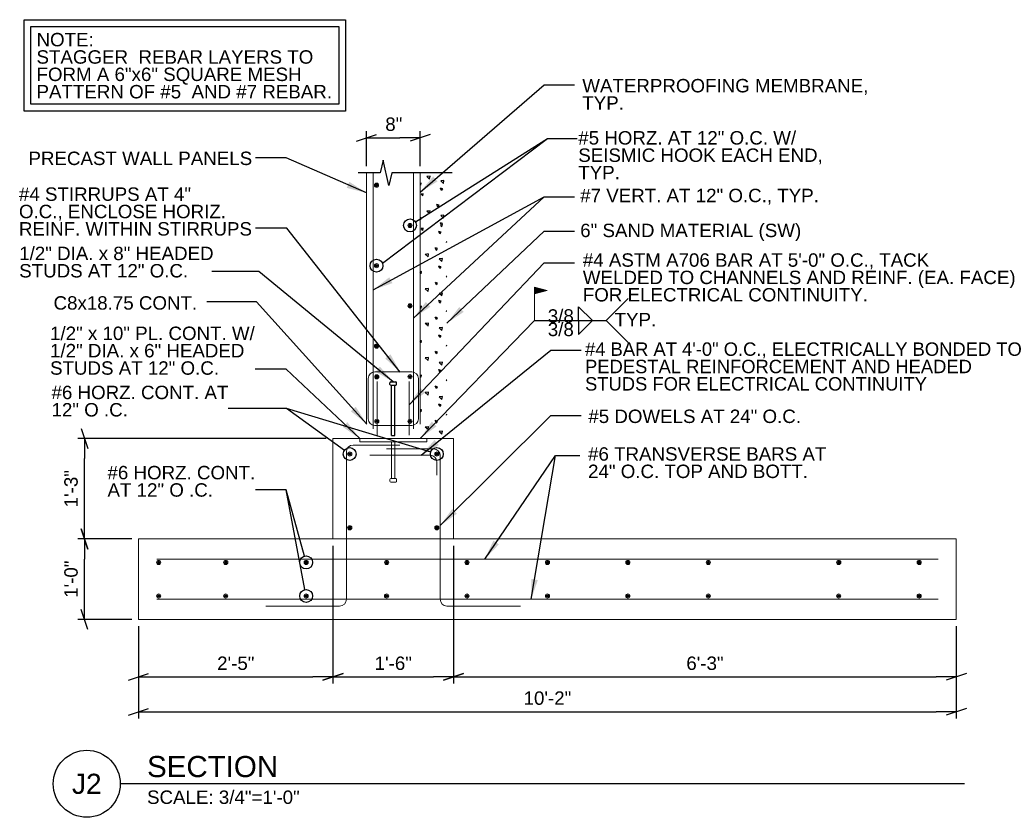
# Model space of a CAD drawing. Header units: inches. Extents: x 7236 to 7691, y 15015 to 15317.
# Tile 2 of 5: x 7240 to 7387, y 15198 to 15317. Entities that reach past the tile are written whole.
import ezdxf
from ezdxf.enums import TextEntityAlignment as Align

# ---------------------------------------------------------------- set-up
doc = ezdxf.new("R2010")
doc.units = ezdxf.units.IN
doc.header["$LTSCALE"] = 0.01
doc.header["$MEASUREMENT"] = 0
for name, color, linetype, lineweight in [('G-ANNO-DIM', 1, 'Continuous', 0), ('G-ANNO-TEXT', 7, 'Continuous', 30), ('Level 1', 7, 'Continuous', 0), ('S-FNDN-FTNG', 7, 'Continuous', 13), ('S-FSTN-MISC', 7, 'Continuous', 13), ('S-REIN-RBAR', 7, 'Continuous', 13), ('S-WALL-LOAD', 7, 'Continuous', 13), ('WC-REINF', 7, 'Continuous', 0)]:
    doc.layers.add(name, color=color, linetype=linetype, lineweight=lineweight)
doc.styles.add("3 4 1'-0", font='arial.ttf', dxfattribs={"height": 2})
doc.styles.add('Style-Arial', font='arial.ttf')
doc.dimstyles.new("3 4 1'-0", dxfattribs={"dimtxt": 2, "dimasz": 3, "dimexe": 1, "dimexo": 1, "dimgap": 1, "dimtad": 1, "dimdec": 0, "dimzin": 11, "dimdsep": 46, "dimlunit": 3, "dimtxsty": "3 4 1'-0", "dimsah": 1, "dimcen": 0, "dimadec": 4, "dimazin": 3, "dimtfac": 1, "dimtdec": 0, "dimtofl": 0, "dimtmove": 0, "dimatfit": 3, "dimfxl": 1, "dimtolj": 1, "dimtzin": 0, "dimarcsym": 0})
pattern_1 = [(136.603, (7308.118, 15290.94063), (-38.914173, 36.059646), [0.3749, -74.60326]), (139.602, (7307.8067, 15287.3604), (-31.13134, 25.75689), [0.3577, -71.1792]), (140.397, (7304.3823, 15290.2452), (-7.78283, 5.15138), [0.40405, -40.0011]), (82.824, (7307.8067, 15287.3604), (7.782835, 56.665157), [0.3115, -61.993]), (82.824, (7308.118, 15290.94063), (7.782835, 56.665157), [0.3115, -61.993]), (90, (7304.382, 15290.245), (-7.783, 5e-16), [0.309, -4.8423]), (193.9396, (7307.8456, 15287.6695), (-38.914173, -10.302756), [0.32076, -63.8312]), (189.396, (7308.1569, 15291.2497), (-7.78283, -2e-07), [0.31555, -31.2391]), (189.396, (7304.3823, 15290.5543), (-7.78283, -2e-07), [0.3155, -31.2391]), (137.9313, (7309.12978, 15288.28767), (-23.348504, 20.605512), [0.57663, -114.74913]), (135.206, (7303.4094, 15287.618), (-7.78283, 5.1514), [0.5484, -21.3861]), (185.8143, (7309.2076, 15288.72554), (-46.697008, -5.151378), [0.5085, -101.19156]), (186.295, (7303.4872, 15288.0559), (-38.91417, -5.15138), [0.4698, -46.5105]), (79.9213, (7309.1298, 15288.28767), (7.782835, 41.211024), [0.44473, -88.5013]), (79.921, (7303.4094, 15287.618), (7.782835, 46.362402), [0.44473, -88.5013]), (113.348, (7310.375, 15289.2664), (-7.782835, 15.45413), [0.39276, -38.883]), (114.932, (7306.756, 15290.50277), (-7.782835, 15.454133), [0.36925, -73.481]), (114.932, (7304.7325, 15287.51497), (-7.782835, 15.454133), [0.36925, -73.481]), (107.939, (7303.0981, 15291.71334), (-15.56567, 46.3624), [0.379, -75.42563]), (58.854, (7310.375, 15289.2664), (7.78283, 10.30276), [0.30095, -29.794]), (56.1195, (7304.7325, 15287.515), (23.348504, 36.059646), [0.2792, -55.5655]), (56.1195, (7306.756, 15290.5028), (23.348504, 36.059646), [0.2792, -55.5655]), (52.932, (7303.098, 15291.7133), (7.7828, 5.1514), [0.3228, -12.5892]), (161.688, (7304.8881, 15287.7468), (-7.7828, -3e-07), [0.328, -16.068]), (161.688, (7310.5307, 15289.524), (-7.78284, -3e-07), [0.3279, -16.068]), (161.688, (7306.9117, 15290.7346), (-7.78284, -3e-07), [0.3279, -16.068]), (161.688, (7303.2927, 15291.971), (-7.78284, -3e-07), [0.3279, -16.068])]

# ---------------------------------------------------------------- blocks, each defined once
blk = doc.blocks.new('REINFDOT1')
for radius in [0.00313, 0.00187, 0.000625]:
    blk.add_circle((0, 0), radius)
blk = doc.blocks.new('REINF. DOT')
at = {"layer": 'S-REIN-RBAR', "xscale": 100, "yscale": 100, "zscale": 100, "rotation": 90.00000000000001}
blk.add_blockref('REINFDOT1', (36.53, 24.59), dxfattribs=at)
blk = doc.blocks.new('REINFDOT')
at = {"layer": 'WC-REINF'}
for radius in [0.00313, 0.00187, 0.000625]:
    blk.add_circle((0, 0), radius, dxfattribs=at)
blk = doc.blocks.new('REINF. DOT_1')
at = {"layer": 'S-REIN-RBAR', "extrusion": (0, 0, -1), "xscale": 100, "yscale": -100, "zscale": 100, "rotation": 90}
blk.add_blockref('REINFDOT', (-36.533405, 24.589429), dxfattribs=at)
blk = doc.blocks.new('*U324')
at = {"layer": 'S-FSTN-MISC'}
for p, q in [((-0.250007, 2.999984), (-0.250007, -2.500016)), ((-0.500007, -2.625016), (-0.500007, -2.875016)), ((-0.375007, -2.500016), (0.374993, -2.500016)), ((0.499993, -2.625016), (0.499993, -2.875016)), ((-0.375007, -3.000016), (0.374993, -3.000016))]:
    blk.add_line(p, q, dxfattribs=at)
at = {"layer": 'S-FSTN-MISC', "flags": 128}
blk.add_lwpolyline([(-0.250007, 2.999984), (0.249993, 2.999984), (0.249993, -2.500016)], dxfattribs=at)
at = {"layer": 'S-FSTN-MISC', "extrusion": (0, 0, -1)}
for centre, start, end in [((0.375007, -2.625016), 0, 90), ((0.375007, -2.875016), 270, 0), ((-0.374993, -2.625016), 90, 180), ((-0.374993, -2.875016), 180, 270)]:
    blk.add_arc(centre, 0.125, start, end, dxfattribs=at)
blk = doc.blocks.new('_Oblique_0.3')
at = {"color": 0, "linetype": 'ByBlock', "lineweight": -2}
for p, q in [((0, 0), (-1, 0)), ((0.5, 0.166667), (-0.5, -0.166667))]:
    blk.add_line(p, q, dxfattribs=at)
blk = doc.blocks.new('*D353')
at = {"layer": 'G-ANNO-DIM', "color": 0, "lineweight": -2, "transparency": 16777216}
for p, q in [((7256.94, 15239.77), (7248.89, 15239.77)), ((7249.89, 15230.77), (7249.89, 15236.77)), ((7256.94, 15227.77), (7248.89, 15227.77))]:
    blk.add_line(p, q, dxfattribs=at)
at = {"layer": 'G-ANNO-DIM', "color": 0, "lineweight": -2, "transparency": 16777216, "xscale": 3, "yscale": 3, "zscale": 3}
for p, rotation in [((7249.89, 15239.77), 90), ((7249.89, 15227.77), 270)]:
    blk.add_blockref('_Oblique_0.3', p, dxfattribs=dict(at, rotation=rotation))
at = {"layer": 'G-ANNO-DIM', "color": 7, "transparency": 16777216, "insert": (7247.87, 15233.77), "char_height": 2, "attachment_point": 5, "rotation": 90, "style": "3 4 1'-0"}
blk.add_mtext('\\A1;1\'-0"', dxfattribs=at)
blk = doc.blocks.new('*D354')
at = {"layer": 'G-ANNO-DIM', "color": 0, "lineweight": -2, "transparency": 16777216}
for p, q in [((7286.94, 15238.77), (7286.94, 15218.2)), ((7257.94, 15226.77), (7257.94, 15218.2)), ((7260.94, 15219.2), (7283.94, 15219.2))]:
    blk.add_line(p, q, dxfattribs=at)
at = {"layer": 'G-ANNO-DIM', "color": 0, "lineweight": -2, "transparency": 16777216, "xscale": 3, "yscale": 3, "zscale": 3, "rotation": 180}
blk.add_blockref('_Oblique_0.3', (7257.94, 15219.2), dxfattribs=at)
at = {"layer": 'G-ANNO-DIM', "color": 0, "lineweight": -2, "transparency": 16777216, "xscale": 3, "yscale": 3, "zscale": 3}
blk.add_blockref('_Oblique_0.3', (7286.94, 15219.2), dxfattribs=at)
at = {"layer": 'G-ANNO-DIM', "color": 7, "transparency": 16777216, "insert": (7272.44, 15221.22), "char_height": 2, "attachment_point": 5, "style": "3 4 1'-0"}
blk.add_mtext('\\A1;2\'-5"', dxfattribs=at)
blk = doc.blocks.new('*D355')
at = {"layer": 'G-ANNO-DIM', "color": 0, "lineweight": -2, "transparency": 16777216}
for p, q in [((7257.94, 15226.77), (7257.94, 15213)), ((7379.94, 15226.77), (7379.94, 15213)), ((7260.94, 15214), (7376.94, 15214))]:
    blk.add_line(p, q, dxfattribs=at)
at = {"layer": 'G-ANNO-DIM', "color": 0, "lineweight": -2, "transparency": 16777216, "xscale": 3, "yscale": 3, "zscale": 3, "rotation": 180}
blk.add_blockref('_Oblique_0.3', (7257.94, 15214), dxfattribs=at)
at = {"layer": 'G-ANNO-DIM', "color": 0, "lineweight": -2, "transparency": 16777216, "xscale": 3, "yscale": 3, "zscale": 3}
blk.add_blockref('_Oblique_0.3', (7379.94, 15214), dxfattribs=at)
at = {"layer": 'G-ANNO-DIM', "color": 7, "transparency": 16777216, "insert": (7318.94, 15216.02), "char_height": 2, "attachment_point": 5, "style": "3 4 1'-0"}
blk.add_mtext('\\A1;10\'-2"', dxfattribs=at)
blk = doc.blocks.new('*D356')
at = {"layer": 'G-ANNO-DIM', "color": 0, "lineweight": -2, "transparency": 16777216}
for p, q in [((7285.94, 15254.77), (7248.89, 15254.77)), ((7249.89, 15242.77), (7249.89, 15251.77)), ((7256.94, 15239.77), (7248.89, 15239.77))]:
    blk.add_line(p, q, dxfattribs=at)
at = {"layer": 'G-ANNO-DIM', "color": 0, "lineweight": -2, "transparency": 16777216, "xscale": 3, "yscale": 3, "zscale": 3}
for p, rotation in [((7249.89, 15254.77), 90), ((7249.89, 15239.77), 270)]:
    blk.add_blockref('_Oblique_0.3', p, dxfattribs=dict(at, rotation=rotation))
at = {"layer": 'G-ANNO-DIM', "color": 7, "transparency": 16777216, "insert": (7247.87, 15247.27), "char_height": 2, "attachment_point": 5, "rotation": 90, "style": "3 4 1'-0"}
blk.add_mtext('\\A1;1\'-3"', dxfattribs=at)
blk = doc.blocks.new('*D362')
at = {"layer": 'G-ANNO-DIM', "color": 0, "lineweight": -2, "transparency": 16777216}
for p, q in [((7291.94, 15295.4), (7291.94, 15300.61)), ((7299.94, 15295.4), (7299.94, 15300.61)), ((7294.94, 15299.61), (7296.94, 15299.61))]:
    blk.add_line(p, q, dxfattribs=at)
at = {"layer": 'G-ANNO-DIM', "color": 0, "lineweight": -2, "transparency": 16777216, "xscale": 3, "yscale": 3, "zscale": 3, "rotation": 180}
blk.add_blockref('_Oblique_0.3', (7291.94, 15299.61), dxfattribs=at)
at = {"layer": 'G-ANNO-DIM', "color": 0, "lineweight": -2, "transparency": 16777216, "xscale": 3, "yscale": 3, "zscale": 3}
blk.add_blockref('_Oblique_0.3', (7299.94, 15299.61), dxfattribs=at)
at = {"layer": 'G-ANNO-DIM', "color": 7, "transparency": 16777216, "insert": (7295.63, 15301.63), "char_height": 2, "attachment_point": 5, "style": "3 4 1'-0"}
blk.add_mtext('\\A1; 8"', dxfattribs=at)
blk = doc.blocks.new('*U344')
at = {"layer": 'S-REIN-RBAR'}
for p, q in [((2.750016, 5.999999), (-2.749984, 5.999999)), ((-3.749984, -1.000001), (-3.749984, 4.999999)), ((3.750016, -1.000001), (3.750016, 4.999999)), ((2.750016, -2.000001), (-2.749984, -2.000001))]:
    blk.add_line(p, q, dxfattribs=at)
at = {"layer": 'S-REIN-RBAR', "extrusion": (0, 0, -1)}
for centre, start, end in [((2.749984, 4.999999), 0, 90), ((-2.750016, -1.000001), 180, 270)]:
    blk.add_arc(centre, 1, start, end, dxfattribs=at)
at = {"layer": 'S-REIN-RBAR'}
for centre, start, end in [((2.750016, 4.999999), 0, 90), ((-2.749984, -1.000001), 180, 270)]:
    blk.add_arc(centre, 1, start, end, dxfattribs=at)
blk = doc.blocks.new('*D363')
at = {"layer": 'G-ANNO-DIM', "color": 0, "lineweight": -2, "transparency": 16777216}
for p, q in [((7286.94, 15238.77), (7286.94, 15218.2)), ((7304.94, 15238.77), (7304.94, 15218.2)), ((7289.94, 15219.2), (7301.94, 15219.2))]:
    blk.add_line(p, q, dxfattribs=at)
at = {"layer": 'G-ANNO-DIM', "color": 0, "lineweight": -2, "transparency": 16777216, "xscale": 3, "yscale": 3, "zscale": 3, "rotation": 180}
blk.add_blockref('_Oblique_0.3', (7286.94, 15219.2), dxfattribs=at)
at = {"layer": 'G-ANNO-DIM', "color": 0, "lineweight": -2, "transparency": 16777216, "xscale": 3, "yscale": 3, "zscale": 3}
blk.add_blockref('_Oblique_0.3', (7304.94, 15219.2), dxfattribs=at)
at = {"layer": 'G-ANNO-DIM', "color": 7, "transparency": 16777216, "insert": (7295.94, 15221.22), "char_height": 2, "attachment_point": 5, "style": "3 4 1'-0"}
blk.add_mtext('\\A1;1\'-6"', dxfattribs=at)
blk = doc.blocks.new('*D364')
at = {"layer": 'G-ANNO-DIM', "color": 0, "lineweight": -2, "transparency": 16777216}
for p, q in [((7304.94, 15238.77), (7304.94, 15218.2)), ((7379.94, 15226.77), (7379.94, 15218.2)), ((7307.94, 15219.2), (7376.94, 15219.2))]:
    blk.add_line(p, q, dxfattribs=at)
at = {"layer": 'G-ANNO-DIM', "color": 0, "lineweight": -2, "transparency": 16777216, "xscale": 3, "yscale": 3, "zscale": 3, "rotation": 180}
blk.add_blockref('_Oblique_0.3', (7304.94, 15219.2), dxfattribs=at)
at = {"layer": 'G-ANNO-DIM', "color": 0, "lineweight": -2, "transparency": 16777216, "xscale": 3, "yscale": 3, "zscale": 3}
blk.add_blockref('_Oblique_0.3', (7379.94, 15219.2), dxfattribs=at)
at = {"layer": 'G-ANNO-DIM', "color": 7, "transparency": 16777216, "insert": (7342.44, 15221.22), "char_height": 2, "attachment_point": 5, "style": "3 4 1'-0"}
blk.add_mtext('\\A1;6\'-3"', dxfattribs=at)
blk = doc.blocks.new('field7')
at = {"layer": 'Level 1'}
for p, q in [((0, 0), (0, 5)), ((1.87, 4.5), (0, 5)), ((1.87, 4.5), (0, 4))]:
    blk.add_line(p, q, dxfattribs=at)
at = {"layer": 'Level 1', "extrusion": (0, 0, -1), "flags": 128}
for points in [[(-0.04, 4.95), (-1.72, 4.5), (-0.04, 4.05), (-0.04, 4.95)], [(-0.08, 4.9), (-1.56, 4.5), (-0.08, 4.1), (-0.08, 4.9)], [(-0.16, 4.79), (-1.25, 4.5), (-0.16, 4.21), (-0.16, 4.79)], [(-0.2, 4.74), (-1.1, 4.5), (-0.2, 4.26), (-0.2, 4.74)], [(-0.24, 4.69), (-0.95, 4.5), (-0.24, 4.31), (-0.24, 4.69)], [(-0.28, 4.36), (-0.28, 4.64), (-0.79, 4.5), (-0.28, 4.36)], [(-0.32, 4.41), (-0.32, 4.58), (-0.64, 4.5), (-0.32, 4.41)], [(-0.36, 4.47), (-0.36, 4.53), (-0.48, 4.5), (-0.36, 4.47)]]:
    blk.add_lwpolyline(points, dxfattribs=at)
at = {"layer": 'Level 1', "extrusion": (1.9959e-15, 0, -1), "flags": 128}
blk.add_lwpolyline([(-0.12, 4.84), (-1.41, 4.5), (-0.12, 4.15), (-0.12, 4.84)], dxfattribs=at)

msp = doc.modelspace()

# ---------------------------------------------------------------- hatches: boundary and pattern name
at = {"layer": 'G-ANNO-TEXT'}
h = msp.add_hatch(dxfattribs=at)
h.set_pattern_fill('DGN_CONCRETE', color=256, style=0, pattern_type=2)
h.set_pattern_definition(pattern_1)
h.paths.add_polyline_path([(7303.94, 15294.4), (7300.16, 15294.4), (7299.94, 15294.4), (7299.94, 15286.96), (7303.94, 15290.07)])
h = msp.add_hatch(dxfattribs=at)
h.set_pattern_fill('DGN_CONCRETE', color=256, style=0, pattern_type=2)
h.set_pattern_definition(pattern_1)
h.paths.add_polyline_path([(7303.94, 15290.07), (7299.94, 15286.96), (7299.94, 15283.38), (7303.94, 15287.52)])
h = msp.add_hatch(dxfattribs=at)
h.set_pattern_fill('DGN_CONCRETE', color=256, style=0, pattern_type=2)
h.set_pattern_definition([(136.6029, (7307.878, 15294.78235), (-38.914173, 36.059646), [0.3749, -74.60326]), (139.6022, (7307.5667, 15291.20214), (-31.131339, 25.756889), [0.3577, -71.1792]), (140.397, (7304.1422, 15294.0869), (-7.782834, 5.151378), [0.40405, -40.0011]), (82.824, (7307.5667, 15291.20214), (7.782835, 56.665157), [0.31152, -61.99302]), (82.8241, (7307.878, 15294.78235), (7.782835, 56.665157), [0.31152, -61.99302]), (90, (7304.142, 15294.087), (-7.7828, 5e-16), [0.3091, -4.8423]), (193.9396, (7307.6056, 15291.5112), (-38.914173, -10.302756), [0.32076, -63.83118]), (189.3957, (7307.9169, 15295.0914), (-7.782835, -2e-07), [0.31555, -31.2391]), (189.3957, (7304.1422, 15294.396), (-7.782835, -2e-07), [0.31555, -31.2391]), (137.9313, (7308.88978, 15292.1294), (-23.3485038, 20.6055117), [0.57663, -114.74913]), (135.206, (7303.1694, 15291.4597), (-7.782835, 5.15138), [0.54836, -21.3861]), (185.8143, (7308.9676, 15292.56726), (-46.6970083, -5.1513778), [0.5085, -101.19156]), (186.295, (7303.2472, 15291.8976), (-38.914173, -5.151378), [0.4698, -46.5105]), (79.9213, (7308.8898, 15292.1294), (7.782835, 41.211024), [0.44473, -88.5013]), (79.9213, (7303.1694, 15291.4597), (7.782835, 46.362402), [0.44473, -88.5013]), (113.348, (7310.135, 15293.1082), (-7.782835, 15.454133), [0.39276, -38.88304]), (114.9323, (7306.516, 15294.3445), (-7.782835, 15.4541335), [0.36925, -73.481]), (114.9323, (7304.4925, 15291.3567), (-7.782835, 15.4541335), [0.36925, -73.481]), (107.9393, (7302.8581, 15295.55506), (-15.565669, 46.362401), [0.37902, -75.42563]), (58.854, (7310.135, 15293.1082), (7.782834, 10.302756), [0.30095, -29.794]), (56.1195, (7304.4925, 15291.3567), (23.348504, 36.059646), [0.27922, -55.5655]), (56.1195, (7306.516, 15294.3445), (23.348504, 36.059646), [0.27922, -55.5655]), (52.932, (7302.858, 15295.555), (7.78283, 5.15138), [0.3228, -12.5892]), (161.688, (7304.6481, 15291.5885), (-7.78284, -3e-07), [0.3279, -16.068]), (161.688, (7310.2907, 15293.3657), (-7.78284, -3e-07), [0.3279, -16.068]), (161.688, (7306.6717, 15294.5763), (-7.78284, -3e-07), [0.3279, -16.068]), (161.688, (7303.0527, 15295.8126), (-7.78284, -3e-07), [0.3279, -16.068])])
h.paths.add_polyline_path([(7299.94, 15283.38), (7299.94, 15256.92), (7299.94, 15254.77), (7301.94, 15254.77), (7303.94, 15254.77), (7303.94, 15287.52)])

# ---------------------------------------------------------------- linework, layer by layer
for p, q in [((7299.25, 15287.06, 0), (7318.93, 15299.52, 0)), ((7327.71, 15272.35, -7.04), (7331, 15275.63, -7.04)), ((7323.56, 15272.35, 0), (7323.56, 15274.42, 0)), ((7323.56, 15274.42, 0), (7325.67, 15272.35, 0)), ((7323.56, 15270.29, 0), (7325.67, 15272.36, 0)), ((7323.56, 15272.35, 0), (7323.56, 15270.29, 0)), ((7327.71, 15272.35, -7.04), (7331, 15269.07, -7.04)), ((7295.56, 15263.2, 3.52), (7296.31, 15263.2, 3.52)), ((7295.44, 15262.83, 3.52), (7295.44, 15263.08, 3.52)), ((7295.56, 15262.7, 3.52), (7296.31, 15262.7, 3.52)), ((7295.69, 15255.2, 3.52), (7295.69, 15262.7, 3.52)), ((7296.44, 15262.83, 3.52), (7296.44, 15263.08, 3.52)), ((7301.52, 15252.71, 0), (7280.02, 15259.23, 0)), ((7282.76, 15232.21, 0), (7279.98, 15247.09, 0)), ((7381.16, 15203.25), (7255.2, 15203.25))]:
    msp.add_line(p, q, dxfattribs=at)
at = {"layer": 'G-ANNO-TEXT', "flags": 128}
for points, elevation in [([(7294.33, 15280.9), (7318.93, 15299.52), (7323.4, 15299.52)], 0), ([(7304.75, 15294.4), (7300.16, 15294.4), (7295.73, 15294.4), (7295.3, 15292.5), (7294.44, 15296.3), (7294, 15294.4), (7290.71, 15294.4)], 0), ([(7295.69, 15255.2), (7296.19, 15255.2), (7296.19, 15262.7)], 3.52), ([(7288.64, 15252.98), (7280.02, 15259.23), (7271.3, 15259.23)], 0), ([(7282.69, 15237.2), (7279.98, 15247.09), (7275.4, 15247.09)], 0)]:
    msp.add_lwpolyline(points, dxfattribs=dict(at, elevation=elevation))
at = {"layer": 'G-ANNO-TEXT'}
for centre, radius in [((7298.44, 15286.54, 0), 0.963), ((7293.44, 15280.54, 0), 0.963), ((7289.44, 15252.44, 0), 0.963), ((7302.44, 15252.44, 0), 0.963), ((7282.94, 15236.27, 0), 0.963), ((7282.94, 15231.27, 0), 0.963), ((7250.21, 15203.25), 5)]:
    msp.add_circle(centre, radius, dxfattribs=at)
for centre, start, end in [((7295.56, 15263.08, 3.52), 90, 180), ((7296.31, 15263.08, 3.52), 0, 90), ((7295.56, 15262.83, 3.52), 180, 270), ((7296.31, 15262.83, 3.52), 270, 0)]:
    msp.add_arc(centre, 0.125, start, end, dxfattribs=at)
for points in [[(7240.88, 15317.23, 0), (7288.82, 15317.23, 0), (7288.82, 15303.61, 0), (7240.88, 15303.61, 0)], [(7241.88, 15316.23, 0), (7287.82, 15316.23, 0), (7287.82, 15304.61, 0), (7241.88, 15304.61, 0)]]:
    msp.add_3dface(points, dxfattribs=at)
at = {"layer": 'S-FNDN-FTNG'}
msp.add_line((7286.94, 15239.77, 3.52), (7286.94, 15254.77, 3.52), dxfattribs=at)
at = {"layer": 'S-FNDN-FTNG', "elevation": 3.52, "flags": 128}
msp.add_lwpolyline([(7286.94, 15254.77), (7304.94, 15254.77), (7304.94, 15239.77)], dxfattribs=at)
at = {"layer": 'S-FNDN-FTNG'}
msp.add_3dface([(7257.94, 15227.77, 3.52), (7379.94, 15227.77, 3.52), (7379.94, 15239.77, 3.52), (7257.94, 15239.77, 3.52)], dxfattribs=at)
at = {"layer": 'S-FSTN-MISC'}
msp.add_3dface([(7290.94, 15254.77, 3.52), (7300.94, 15254.77, 3.52), (7300.94, 15254.27, 3.52), (7290.94, 15254.27, 3.52)], dxfattribs=at)
at = {"layer": 'S-REIN-RBAR'}
for p, q in [((7292.94, 15256.2, 3.52), (7292.94, 15294.4, 3.52)), ((7298.94, 15256.2, 3.52), (7298.94, 15294.4, 3.52)), ((7293.56, 15255.27, 3.52), (7293.56, 15263.27, 3.52)), ((7298.32, 15255.27, 3.52), (7298.32, 15263.27, 3.52)), ((7289.94, 15253.77, 0), (7296.94, 15253.77, 0)), ((7301.94, 15253.2, 0), (7294.94, 15253.2, 0)), ((7288.94, 15230.77, 3.52), (7288.94, 15252.77, 3.52)), ((7301.44, 15252.27, 3.52), (7292.44, 15252.27, 3.52)), ((7302.94, 15230.77, 3.52), (7302.94, 15252.2, 3.52)), ((7302.44, 15249.27, 3.52), (7302.44, 15251.27, 3.52)), ((7260.64, 15236.77, 3.52), (7377.25, 15236.77, 3.52)), ((7260.64, 15230.77, 3.52), (7377.25, 15230.77, 3.52)), ((7276.94, 15229.77, 3.52), (7287.94, 15229.77, 3.52)), ((7314.94, 15229.77, 3.52), (7303.94, 15229.77, 3.52))]:
    msp.add_line(p, q, dxfattribs=at)
at = {"layer": 'S-REIN-RBAR', "extrusion": (0, 0, -1)}
for centre, start, end in [((-7289.94, 15252.77, 0), 0, 90), ((-7303.94, 15230.77, -3.52), 270, 0)]:
    msp.add_arc(centre, 1, start, end, dxfattribs=at)
at = {"layer": 'S-REIN-RBAR'}
for centre, start, end in [((7301.94, 15252.2, 0), 0, 90), ((7301.44, 15251.27, 3.52), 0, 90), ((7287.94, 15230.77, 3.52), 270, 0)]:
    msp.add_arc(centre, 1, start, end, dxfattribs=at)
at = {"layer": 'S-WALL-LOAD'}
for p, q in [((7291.94, 15256.92, 3.52), (7291.94, 15294.4, 3.52)), ((7299.94, 15256.92, 3.52), (7299.94, 15294.4, 3.52))]:
    msp.add_line(p, q, dxfattribs=at)

# ---------------------------------------------------------------- block references
at = {"color": 7, "linetype": 'Continuous', "lineweight": 0}
msp.add_blockref('field7', (7317.02, 15272.35, 0), dxfattribs=at)
at = {"layer": 'S-FSTN-MISC'}
msp.add_blockref('*U324', (7295.94, 15251.27, 3.52), dxfattribs=at)
at = {"layer": 'S-REIN-RBAR', "extrusion": (0, 0, -1), "rotation": 180}
for name, p in [('REINF. DOT_1', (-7256.91, 15317.13, -3.52)), ('REINF. DOT_1', (-7256.91, 15305.13, -3.52)), ('REINF. DOT_1', (-7256.91, 15293.13, -3.52)), ('*U344', (-7295.94, 15262.7, 8.8)), ('REINF. DOT_1', (-7252.91, 15277.03, -3.52)), ('REINF. DOT_1', (-7252.91, 15266.03, -3.52)), ('REINF. DOT_1', (-7224.41, 15260.86, -3.52)), ('REINF. DOT_1', (-7234.41, 15260.86, -3.52)), ('REINF. DOT_1', (-7246.41, 15260.86, -3.52)), ('REINF. DOT_1', (-7258.41, 15260.86, -3.52)), ('REINF. DOT_1', (-7270.41, 15260.86, -3.52)), ('REINF. DOT_1', (-7282.41, 15260.86, -3.52)), ('REINF. DOT_1', (-7294.41, 15260.86, -3.52)), ('REINF. DOT_1', (-7306.41, 15260.86, -3.52)), ('REINF. DOT_1', (-7325.87, 15260.86, -3.52)), ('REINF. DOT_1', (-7337.87, 15260.86, -3.52))]:
    msp.add_blockref(name, p, dxfattribs=at)
at = {"layer": 'S-REIN-RBAR', "rotation": 180}
for p in [(7334.97, 15311.13, 3.52), (7334.97, 15299.13, 3.52), (7338.97, 15277.03, 3.52), (7338.97, 15266.03, 3.52)]:
    msp.add_blockref('REINF. DOT', p, dxfattribs=at)
at = {"layer": 'S-REIN-RBAR'}
for p in [(7256.95, 15239.37, -8.8), (7256.95, 15232.72, -8.8), (7224.41, 15206.68, 3.52), (7234.41, 15206.68, 3.52), (7246.41, 15206.68, 3.52), (7258.41, 15206.68, 3.52), (7270.41, 15206.68, 3.52), (7282.41, 15206.68, 3.52), (7294.41, 15206.68, 3.52), (7306.41, 15206.68, 3.52), (7325.87, 15206.68, 3.52), (7337.87, 15206.68, 3.52)]:
    msp.add_blockref('REINF. DOT', p, dxfattribs=at)
at = {"layer": 'S-REIN-RBAR', "extrusion": (0, 0, -1)}
for p in [(-7334.97, 15239.39, 8.8), (-7334.97, 15232.74, 8.8)]:
    msp.add_blockref('REINF. DOT_1', p, dxfattribs=at)

# ---------------------------------------------------------------- texts
at = {"layer": 'G-ANNO-TEXT', "color": 7, "linetype": 'Continuous', "lineweight": 25, "style": 'Style-Arial'}
msp.add_text('SECTION', height=3.15, dxfattribs=at).set_placement((7259.2, 15204.25))
at = {"layer": 'G-ANNO-TEXT', "color": 7, "linetype": 'Continuous', "lineweight": 18, "style": 'Style-Arial'}
msp.add_text('J2', height=3, dxfattribs=at).set_placement((7250.21, 15203.25), align=Align.MIDDLE_CENTER)
at = {"layer": 'G-ANNO-TEXT', "color": 7, "char_height": 2, "style": "3 4 1'-0"}
for s, insert, attachment_point, line_spacing_factor in [('NOTE: \\PSTAGGER  REBAR LAYERS TO\\PFORM A 6"x6" SQUARE MESH\\PPATTERN OF #5  AND #7 REBAR.', (7242.71, 15315.26, 0), 1, 0.776524), ('WATERPROOFING MEMBRANE,\\PTYP.', (7324.14, 15308.39, 0), 1, 0.776524), ('#5 HORZ. AT 12" O.C. W/ \\PSEISMIC HOOK EACH END,\\PTYP.', (7323.54, 15300.61, 0), 1, 0.776524), ('PRECAST WALL PANELS', (7241.51, 15297.55, 0), 1, 0.6), ('#4 STIRRUPS AT 4"\\PO.C., ENCLOSE HORIZ. \\PREINF. WITHIN STIRRUPS', (7240.09, 15292.21, 0), 1, 0.776524), ('#7 VERT. AT 12" O.C., TYP.', (7323.83, 15292.01, 0), 1, 0.6), ('6" SAND MATERIAL (SW)', (7323.83, 15286.8, 0), 1, 0.6), ('1/2" DIA. x 8" HEADED\\PSTUDS AT 12" O.C.', (7240.13, 15283.37, 0), 1, 0.776524), ('#4 ASTM A706 BAR AT 5\'-0" O.C., TACK\\PWELDED TO CHANNELS AND REINF. (EA. FACE)\\PFOR ELECTRICAL CONTINUITY.', (7324.22, 15282.38, 0), 1, 0.776524), ('C8x18.75 CONT.', (7245.25, 15275.98, 0), 1, 0.6), ('3/8', (7318.99, 15272.01, 0), 7, 0.6), ('TYP.', (7328.96, 15273.5, 0), 1, 0.6), ('3/8', (7318.99, 15272.03, 0), 1, 0.6), ('1/2" x 10" PL. CONT. W/ \\P1/2" DIA. x 6" HEADED \\PSTUDS AT 12" O.C.', (7244.73, 15271.45, 0), 1, 0.776524), ('#5 DOWELS AT 24" O.C.', (7325.04, 15259.07, 0), 1, 0.6), ('#6 TRANSVERSE BARS AT \\P24" O.C. TOP AND BOTT.', (7325, 15253.45, 0), 1, 0.776524), ('#6 HORZ. CONT.\\PAT 12" O .C.', (7253.3, 15250.67, 0), 1, 0.776524)]:
    msp.add_mtext(s, dxfattribs=dict(at, insert=insert, attachment_point=attachment_point, line_spacing_factor=line_spacing_factor))
at = {"layer": 'G-ANNO-TEXT', "color": 7, "char_height": 2, "attachment_point": 1, "line_spacing_factor": 0.776524, "style": "3 4 1'-0"}
for s, insert, width in [('#4 BAR AT 4\'-0" O.C., ELECTRICALLY BONDED TO PEDESTAL REINFORCEMENT AND HEADED STUDS FOR ELECTRICAL CONTINUITY', (7324.55, 15269.09, 0), 67.7825), ('#6 HORZ. CONT. AT 12" O .C.', (7244.95, 15262.63, 0), 29.8209)]:
    msp.add_mtext(s, dxfattribs=dict(at, insert=insert, width=width))
at = {"layer": 'G-ANNO-TEXT', "color": 7, "linetype": 'Continuous', "lineweight": 18, "insert": (7259.2, 15202.25), "char_height": 2, "attachment_point": 1, "line_spacing_factor": 0.72}
msp.add_mtext('\\fArial|b0|i0|c00|p39;SCALE: 3/4"=1\'-0"', dxfattribs=at)

# ---------------------------------------------------------------- dimensions: what is measured, and where the dimension line sits
at = {"layer": 'G-ANNO-DIM'}
dim = msp.add_linear_dim(base=(7299.94, 15299.61, 3.52), p1=(7291.94, 15294.4, 3.52), p2=(7299.94, 15294.4, 3.52), text=' <>', dimstyle="3 4 1'-0", override={"dimblk": '_Oblique_0.3', "dimclrt": 7, "dimtdec": 4}, dxfattribs=at)
dim.commit()
dim.dimension.update_dxf_attribs({"geometry": '*D362', "text_midpoint": (7295.63, 15299.61, 3.52), "dimtype": 160})
for base, p1, p2, picture, middle in [((7249.89, 15254.77, 3.52), (7257.94, 15239.77, 3.52), (7286.94, 15254.77, 3.52), '*D356', (7247.87, 15247.27, 3.52)), ((7249.89, 15239.77, 3.52), (7257.94, 15227.77, 3.52), (7257.94, 15239.77, 3.52), '*D353', (7247.87, 15233.77, 3.52))]:
    dim = msp.add_linear_dim(base=base, p1=p1, p2=p2, angle=90, dimstyle="3 4 1'-0", override={"dimblk": '_Oblique_0.3', "dimclrt": 7, "dimtdec": 4}, dxfattribs=at)
    dim.commit()
    dim.dimension.update_dxf_attribs({"geometry": picture, "text_midpoint": middle})
for base, p1, p2, picture, middle in [((7286.94, 15219.2, 3.52), (7257.94, 15227.77, 3.52), (7286.94, 15239.77, 3.52), '*D354', (7272.44, 15221.22, 3.52)), ((7304.94, 15219.2, 3.52), (7286.94, 15239.77, 3.52), (7304.94, 15239.77, 3.52), '*D363', (7295.94, 15221.22, 3.52)), ((7379.94, 15219.2, 3.52), (7304.94, 15239.77, 3.52), (7379.94, 15227.77, 3.52), '*D364', (7342.44, 15221.22, 3.52)), ((7379.94, 15214, 3.52), (7257.94, 15227.77, 3.52), (7379.94, 15227.77, 3.52), '*D355', (7318.94, 15216.02, 3.52))]:
    dim = msp.add_linear_dim(base=base, p1=p1, p2=p2, dimstyle="3 4 1'-0", override={"dimblk": '_Oblique_0.3', "dimclrt": 7, "dimtdec": 4}, dxfattribs=at)
    dim.commit()
    dim.dimension.update_dxf_attribs({"geometry": picture, "text_midpoint": middle})

# ---------------------------------------------------------------- leaders
at = {"layer": 'G-ANNO-TEXT'}
for points in [[(7299.94, 15291.52, 0), (7318.44, 15307.5, 0), (7322.98, 15307.5, 0)], [(7291.94, 15291.4, 0), (7279.96, 15296.61, 0), (7275.36, 15296.61, 0)], [(7292.94, 15276.93, 0), (7318.44, 15290.81, 0), (7322.98, 15290.81, 0)], [(7298.94, 15272.73, 0), (7318.44, 15290.81, 0), (7322.98, 15290.81, 0)], [(7296.99, 15264.65, 0), (7280.07, 15286.11, 0), (7275.36, 15286.11, 0)], [(7303.94, 15271.94, 0), (7318.44, 15285.71, 0), (7322.98, 15285.71, 0)], [(7298.29, 15259.78, 0), (7318.44, 15280.98, 0), (7322.98, 15280.98, 0)], [(7295.94, 15263.2, 0), (7275.89, 15279.65, 0), (7268.88, 15279.65, 0)], [(7291.99, 15256.92, 0), (7275.54, 15275.13, 0), (7268.1, 15275.13, 0)], [(7299.94, 15254.77, 0), (7317.02, 15272.35, 0), (7327.71, 15272.35, 0)], [(7300.08, 15252.27, 0), (7319.44, 15267.94, 0), (7323.98, 15267.94, 0)], [(7290.94, 15254.77, 0), (7279.96, 15265.11, 0), (7275.35, 15265.11, 0)], [(7302.94, 15241.77, 0), (7319.44, 15258.19, 0), (7323.97, 15258.19, 0)], [(7309.6, 15236.77, 0), (7320.13, 15252.24, 0), (7323.76, 15252.24, 0)], [(7316.52, 15230.77, 0), (7320.13, 15252.24, 0)]]:
    msp.add_leader(points, dimstyle="3 4 1'-0", override={"dimscale": 1, "dimgap": 2}, dxfattribs=at)

doc.saveas('drawing.dxf')
